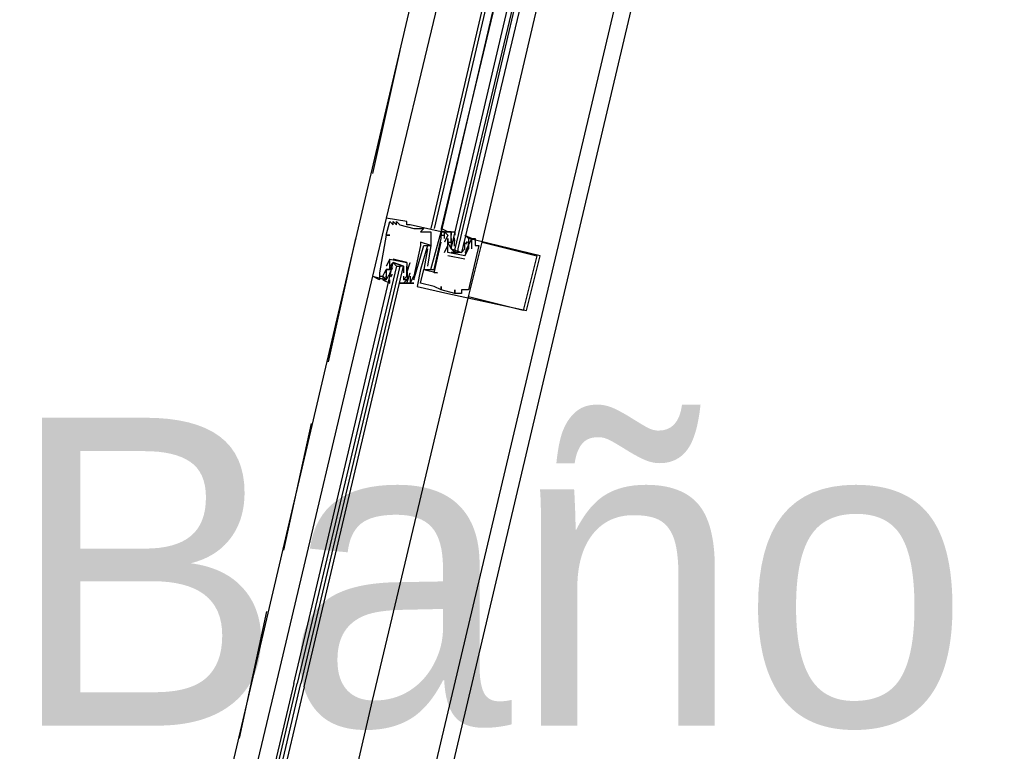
# Model space of a CAD drawing. Header units: feet. Extents: x -79 to 198, y -22 to 181.
# Tile 119 of 256: x 113.37 to 117.21, y 62.46 to 65.31. Entities that reach past the tile are written whole.
import ezdxf
from ezdxf.enums import TextEntityAlignment as Align

# ---------------------------------------------------------------- set-up
doc = ezdxf.new("R2010")
doc.units = ezdxf.units.FT
doc.layers.add('A-LINEA', color=7, linetype='CONTINUOUS')
doc.layers.add('A-NOMBRE-ESPACIO', color=2, linetype='CONTINUOUS')

msp = doc.modelspace()

# ---------------------------------------------------------------- linework, layer by layer
at = {"layer": 'A-LINEA'}
for p, q in [((121.84, 91.1111), (114.56, 60.2978)), ((113.8667, 60.9778), (115.4933, 67.9244)), ((114.6133, 60.8044), (116.2533, 67.7378)), ((115.5067, 67.4978), (114.8, 64.5378)), ((115.6667, 67.4578), (114.9733, 64.4978)), ((115.68, 67.4578), (114.9867, 64.4978)), ((115.7067, 67.4444), (115.0133, 64.4844)), ((115.72, 67.4444), (115.0133, 64.4978)), ((115.1733, 64.4444), (115.8667, 67.4044)), ((114.8533, 65.1911), (114.7467, 64.7111)), ((114.8, 64.5378), (114.8, 64.5378)), ((114.8133, 64.5244), (114.8133, 64.5244)), ((114.8267, 64.5244), (114.8267, 64.5244)), ((114.8267, 64.5111), (114.8267, 64.5111)), ((114.84, 64.5244), (114.84, 64.5244)), ((114.84, 64.5111), (114.84, 64.5111)), ((114.8533, 64.5111), (114.8533, 64.5111)), ((114.88, 64.5244), (114.88, 64.5244)), ((114.88, 64.5111), (114.88, 64.5111)), ((114.8933, 64.5111), (114.8933, 64.5111)), ((114.8, 64.4711), (114.8, 64.4711)), ((114.8, 64.4711), (114.8, 64.4711)), ((114.8133, 64.4711), (114.8133, 64.4711)), ((114.9067, 64.4978), (114.9067, 64.4978)), ((114.92, 64.4978), (114.92, 64.4978)), ((114.9333, 64.4978), (114.9333, 64.4978)), ((114.9333, 64.4844), (114.9333, 64.4844)), ((114.9467, 64.4978), (114.9467, 64.4978)), ((114.9733, 64.4844), (114.9733, 64.4844)), ((115.0133, 64.4978), (115.0133, 64.4844)), ((115.0133, 64.4978), (115.0133, 64.4844)), ((115.0133, 64.4978), (115.0133, 64.4844)), ((115.0133, 64.4844), (115.0133, 64.4844)), ((115.0133, 64.4844), (115.0133, 64.4844)), ((115.0133, 64.4844), (115.0133, 64.4844)), ((115.0133, 64.4711), (115.0133, 64.4711)), ((115.0133, 64.4711), (115.0133, 64.4711)), ((115.0267, 64.4844), (115.0267, 64.4844)), ((115.0267, 64.4844), (115.0267, 64.4844)), ((115.0267, 64.4711), (115.0267, 64.4711)), ((115.0267, 64.4711), (115.0267, 64.4711)), ((115.04, 64.4711), (115.04, 64.4711)), ((115.0533, 64.4844), (115.0533, 64.4844)), ((115.0533, 64.4711), (115.0533, 64.4711)), ((114.68, 64.4578), (114.5733, 63.9778)), ((114.9333, 64.4444), (114.9333, 64.4444)), ((114.9333, 64.4311), (114.9333, 64.4311)), ((114.9467, 64.4311), (114.9467, 64.4311)), ((114.96, 64.4311), (114.96, 64.4311)), ((114.9733, 64.4311), (114.9733, 64.4311)), ((114.9733, 64.4311), (114.9733, 64.4311)), ((115.0133, 64.4578), (115.0133, 64.4578)), ((115.0133, 64.4578), (115.0133, 64.4578)), ((115.0133, 64.4444), (115.0133, 64.4444)), ((115.0267, 64.4578), (115.0267, 64.4578)), ((115.0267, 64.4444), (115.0267, 64.4444)), ((115.0267, 64.4044), (115.04, 64.4311)), ((115.04, 64.4578), (115.04, 64.4578)), ((115.04, 64.4444), (115.04, 64.4444)), ((115.04, 64.4444), (115.04, 64.4444)), ((115.04, 64.4444), (115.04, 64.4444)), ((115.04, 64.4311), (115.04, 64.4311)), ((115.0532, 64.4213), (115.0522, 64.4332)), ((115.0533, 64.4578), (115.0533, 64.4578)), ((115.0533, 64.4578), (115.0533, 64.4444)), ((115.0533, 64.4444), (115.0533, 64.4444)), ((115.0533, 64.4311), (115.0533, 64.4311)), ((115.0658, 64.4289), (115.0652, 64.4493)), ((115.0665, 64.448), (115.0655, 64.4599)), ((115.0659, 64.4427), (115.0656, 64.461)), ((115.0667, 64.4578), (115.0667, 64.4578)), ((115.1067, 64.4578), (115.1067, 64.4578)), ((115.1067, 64.4311), (115.1067, 64.4444)), ((115.1067, 64.4444), (115.1067, 64.4444)), ((115.118, 64.4283), (115.1084, 64.4103)), ((115.1151, 64.4467), (115.1089, 64.4365)), ((115.12, 64.4578), (115.12, 64.4578)), ((115.12, 64.4444), (115.12, 64.4444)), ((115.12, 64.4311), (115.12, 64.4311)), ((115.12, 64.4311), (115.12, 64.4311)), ((115.12, 64.4311), (115.12, 64.4311)), ((115.1303, 64.4537), (115.1218, 64.4374)), ((115.1333, 64.4578), (115.1333, 64.4578)), ((115.1467, 64.4578), (115.1467, 64.4578)), ((115.1467, 64.4311), (115.1467, 64.4311)), ((115.16, 64.4311), (115.16, 64.4311)), ((115.1733, 64.4444), (115.1733, 64.4444)), ((114.96, 64.4178), (114.96, 64.4178)), ((115.0267, 64.4044), (115.0267, 64.4044)), ((115.04, 64.4044), (115.04, 64.4044)), ((115.04, 64.4044), (115.04, 64.4044)), ((115.1067, 64.3778), (115.04, 64.3911)), ((115.04, 64.3911), (115.04, 64.3911)), ((115.0933, 64.4044), (115.0533, 64.4044)), ((115.0667, 64.4044), (115.08, 64.4044)), ((115.1067, 64.4178), (115.1067, 64.4178)), ((115.1067, 64.3911), (115.1067, 64.3911)), ((115.1067, 64.3911), (115.1067, 64.3911)), ((115.1151, 64.42), (115.1089, 64.4098)), ((115.12, 64.4178), (115.12, 64.4178)), ((115.12, 64.4178), (115.12, 64.4178)), ((115.1333, 64.4178), (115.1333, 64.4178)), ((115.3867, 64.3911), (115.3867, 64.3911)), ((115.4, 64.3911), (115.4, 64.3911)), ((114.8, 64.3511), (114.8, 64.3511)), ((114.8133, 64.3778), (114.8133, 64.3778)), ((114.8133, 64.3778), (114.8133, 64.3778)), ((114.8267, 64.3778), (114.8267, 64.3778)), ((114.8267, 64.3511), (114.8267, 64.3511)), ((114.84, 64.3511), (114.8533, 64.3511)), ((114.88, 64.3644), (114.88, 64.3644)), ((114.88, 64.3644), (114.88, 64.3644)), ((114.8933, 64.3644), (114.8933, 64.3644)), ((114.96, 64.3511), (114.96, 64.3511)), ((115.1067, 64.3778), (115.1067, 64.3778)), ((114.7467, 64.3111), (114.7467, 64.3111)), ((114.7733, 64.3244), (114.7733, 64.3244)), ((114.7733, 64.3111), (114.7733, 64.3111)), ((114.7867, 64.3111), (114.7867, 64.3111)), ((114.8, 64.3378), (114.8, 64.3378)), ((114.8, 64.3378), (114.8, 64.3378)), ((114.8, 64.3378), (114.8, 64.3378)), ((114.8, 64.3244), (114.8, 64.3244)), ((114.8, 64.3244), (114.8, 64.3244)), ((114.8, 64.3111), (114.8, 64.3111)), ((114.8031, 64.3019), (114.8115, 64.3181)), ((114.8133, 64.3378), (114.8133, 64.3378)), ((114.8133, 64.3244), (114.8133, 64.3244)), ((114.8133, 64.3111), (114.8133, 64.3244)), ((114.8133, 64.3111), (114.8133, 64.3111)), ((114.8133, 64.3111), (114.8133, 64.3111)), ((114.8153, 64.3273), (114.825, 64.3452)), ((114.8182, 64.3356), (114.8244, 64.3457)), ((114.8182, 64.3089), (114.8244, 64.3191)), ((114.8667, 64.3378), (114.8667, 64.3378)), ((114.8667, 64.3111), (114.8667, 64.2978)), ((114.8667, 64.3111), (114.8667, 64.3111)), ((114.88, 64.3244), (114.88, 64.3244)), ((114.88, 64.3244), (114.88, 64.3244)), ((114.88, 64.3111), (114.88, 64.3111)), ((114.8801, 64.3342), (114.8812, 64.3223)), ((114.8808, 64.3129), (114.8811, 64.2946)), ((114.8809, 64.3267), (114.8814, 64.3063)), ((114.8933, 64.3244), (114.8933, 64.3244)), ((114.8933, 64.3111), (114.8933, 64.3111)), ((114.9067, 64.3111), (114.9067, 64.3111)), ((114.9067, 64.3111), (114.9067, 64.3111)), ((114.9333, 64.3378), (114.9333, 64.3378)), ((114.9467, 64.3378), (114.9467, 64.3378)), ((114.9467, 64.3378), (114.9467, 64.3378)), ((114.96, 64.3378), (114.96, 64.3378)), ((114.9733, 64.3378), (114.9733, 64.3378)), ((114.9867, 64.3378), (114.9867, 64.3378)), ((114.9867, 64.3244), (114.9867, 64.3244)), ((115, 64.3244), (115, 64.3244)), ((114.8, 64.2978), (114.8, 64.2978)), ((114.8533, 64.2978), (114.8533, 64.2978)), ((114.8667, 64.2978), (114.8667, 64.2978)), ((114.8667, 64.2844), (114.8667, 64.2844)), ((114.8668, 64.3076), (114.8678, 64.2957)), ((114.88, 64.2844), (114.88, 64.2844)), ((114.8933, 64.2978), (114.8933, 64.2978)), ((114.8933, 64.2844), (114.8933, 64.2844)), ((114.8933, 64.2844), (114.8933, 64.2844)), ((114.9067, 64.2978), (114.9067, 64.2978)), ((114.9067, 64.2844), (114.9067, 64.2844)), ((114.9333, 64.2844), (114.9333, 64.2844)), ((114.92, 64.2711), (114.92, 64.2711)), ((114.9867, 64.2711), (114.9867, 64.2711)), ((115.0133, 64.2711), (115.0133, 64.2711)), ((115.0133, 64.2578), (115.0133, 64.2578)), ((115.0133, 64.2578), (115.0133, 64.2578)), ((115.04, 64.2444), (115.04, 64.2444)), ((115.0667, 64.2578), (115.0667, 64.2578)), ((115.0667, 64.2444), (115.0667, 64.2444)), ((115.0667, 64.2444), (115.0667, 64.2444)), ((115.08, 64.2444), (115.08, 64.2444)), ((115.0933, 64.2578), (115.0933, 64.2578)), ((115.0933, 64.2444), (115.0933, 64.2444)), ((115.12, 64.2578), (115.12, 64.2578)), ((115.12, 64.2311), (115.12, 64.2311)), ((115.3333, 64.1778), (115.3333, 64.1778)), ((115.3467, 64.1778), (115.3467, 64.1778)), ((114.5067, 63.7378), (114.4, 63.2444)), ((114.3333, 63.0044), (114.2267, 62.5111)), ((114.3733, 62.7378), (113.9867, 61.1111))]:
    msp.add_line(p, q, dxfattribs=at)
for points in [[(115.8133, 67.4178), (115.0933, 64.4044), (115.08, 64.4044), (115.08, 64.4178), (115.7867, 67.4311), (115.0667, 64.4178), (115.0667, 64.4044), (115.0533, 64.4178), (115.76, 67.4311)], [(114.8, 64.5378), (114.7467, 64.3111), (114.8, 64.2978), (114.8, 64.3111)], [(114.9733, 64.3378), (115.0133, 64.4844), (114.8933, 64.5111), (114.88, 64.5111), (114.88, 64.5244), (114.8, 64.5378)], [(114.8, 64.4711), (114.8133, 64.5244), (114.8267, 64.5111), (114.8267, 64.5244), (114.84, 64.5111), (114.84, 64.5244), (114.8533, 64.5111), (114.9067, 64.4978), (114.92, 64.4978), (114.9333, 64.4978), (114.9467, 64.4978), (114.9333, 64.4844), (114.9733, 64.4844), (114.9733, 64.4311), (114.9333, 64.4444), (114.9333, 64.4311), (114.9067, 64.3111), (114.9067, 64.3111)], [(114.8, 64.4711), (114.8133, 64.4711), (114.8, 64.4711), (114.7733, 64.3244), (114.7733, 64.3111), (114.7867, 64.3111), (114.8, 64.3378), (114.8, 64.3378)], [(114.96, 64.4178), (114.9467, 64.3378), (114.9867, 64.3378), (115.0133, 64.4578), (115.0133, 64.4711), (115.0267, 64.4711), (115.0267, 64.4844), (115.0133, 64.4844), (115.0133, 64.4711), (115.0133, 64.4844), (115.0533, 64.4844), (115.0533, 64.4711), (115.0533, 64.4711)], [(115.0267, 64.4844), (115.04, 64.4844), (115.0133, 64.4978)], [(115.0267, 64.4844), (115.04, 64.4844), (115.0133, 64.4978)], [(115.0267, 64.4844), (115.04, 64.4844), (115.0133, 64.4978)], [(115.0267, 64.4578), (115.0267, 64.4711), (115.0267, 64.4844), (115.04, 64.4711), (115.0267, 64.4444)], [(115.0533, 64.4178), (115.04, 64.4444), (115.0533, 64.4444), (115.0533, 64.4711), (115.0533, 64.4844), (115.04, 64.4844), (115.0667, 64.4844), (115.0667, 64.4711)], [(115.12, 64.4578), (115.1067, 64.4711), (115.1333, 64.4578), (115.12, 64.4578), (115.12, 64.4444), (115.12, 64.4311), (115.12, 64.4178), (115.1067, 64.4044)], [(114.8667, 64.2844), (114.9067, 64.2844), (114.8933, 64.2844), (114.9067, 64.3111), (114.9067, 64.2978), (114.9467, 64.4311), (114.9733, 64.4311), (114.96, 64.3511)], [(114.96, 64.4311), (114.9333, 64.3378), (114.92, 64.2711), (115.04, 64.2444), (115.3467, 64.1778), (115.4, 64.3911), (115.12, 64.4578)], [(115.1333, 64.4178), (115.1333, 64.4578), (115.1467, 64.4578), (115.1467, 64.4311), (115.16, 64.4311), (115.12, 64.2578), (115.0933, 64.2578), (115.0933, 64.2444), (115.08, 64.2444), (115.0667, 64.2444), (115.0667, 64.2578), (115.0667, 64.2444), (115.0133, 64.2578), (115.0133, 64.2711), (115.0133, 64.2578), (114.9867, 64.2711), (114.9333, 64.2844), (114.9467, 64.3378), (115, 64.3244), (114.9867, 64.3244), (115.0133, 64.4444)], [(115.12, 64.4311), (115.1067, 64.3911), (115.04, 64.4044), (115.04, 64.4444), (115.04, 64.4578), (115.04, 64.4444), (115.0533, 64.4444), (115.0533, 64.4578)], [(115.0533, 64.4444), (115.0533, 64.4311), (115.0533, 64.4178), (115.0933, 64.4044), (115.1067, 64.4178), (115.1067, 64.4311)], [(115.3867, 64.3911), (115.3333, 64.1778), (115.12, 64.2311), (115.1733, 64.4444), (115.3867, 64.3911)], [(115.12, 64.4311), (115.12, 64.4178), (115.12, 64.4311), (115.12, 64.4444), (115.12, 64.4444)], [(115.1067, 64.3911), (115.1067, 64.3911), (115.12, 64.4178), (115.12, 64.4178)], [(114.44, 62.7244), (114.8267, 64.3644), (114.84, 64.3511), (114.4533, 62.7244)], [(114.48, 62.7111), (114.8667, 64.3511), (114.8533, 64.3511), (114.4667, 62.7244)], [(114.8667, 64.3511), (114.8267, 64.3644), (114.8133, 64.3378), (114.8, 64.3378), (114.8, 64.3111), (114.8, 64.2978), (114.7867, 64.3111), (114.7867, 64.2978), (114.8133, 64.2844), (114.8133, 64.2978)], [(114.8133, 64.3778), (114.8133, 64.3778), (114.8, 64.3511)], [(114.8, 64.3244), (114.8, 64.3378), (114.8, 64.3244), (114.8, 64.3378), (114.8133, 64.3378), (114.8133, 64.3778), (114.88, 64.3644), (114.88, 64.3244), (114.88, 64.3111)], [(114.8133, 64.3378), (114.8133, 64.3511), (114.8267, 64.3644), (114.8667, 64.3511), (114.8667, 64.3378), (114.8667, 64.3244)], [(114.88, 64.3644), (114.88, 64.3644), (114.8267, 64.3778)], [(114.8667, 64.2844), (114.8533, 64.2844), (114.88, 64.2844), (114.8667, 64.2844), (114.88, 64.2978), (114.8667, 64.2978), (114.88, 64.3111), (114.88, 64.3244), (114.88, 64.3511)], [(114.88, 64.3244), (114.88, 64.3244), (114.8933, 64.3644)], [(114.7733, 64.3111), (114.7733, 64.2978), (114.7467, 64.3111), (114.3733, 62.7378)], [(114.7733, 64.3111), (114.7733, 64.2978), (114.7467, 64.3111)], [(114.7733, 64.3111), (114.7733, 64.2978), (114.7467, 64.3111)], [(114.8933, 64.3111), (114.8933, 64.2978), (114.8933, 64.2844), (114.88, 64.2844), (114.8933, 64.3244)], [(114.3333, 60.8711), (114.7467, 62.6578), (115.12, 64.2311)], [(114.44, 62.7244), (114.04, 61.0311), (114.0533, 61.0178), (114.0533, 61.0311), (114.4533, 62.7244)], [(114.48, 62.7111), (114.08, 61.0178), (114.0667, 61.0178), (114.4667, 62.7244)]]:
    msp.add_lwpolyline(points, dxfattribs=at)

# ---------------------------------------------------------------- texts
at = {"layer": 'A-NOMBRE-ESPACIO'}
msp.add_text('Baño', height=1.2, dxfattribs=at).set_placement((115.2, 62.56), align=Align.CENTER)

doc.saveas('drawing.dxf')
